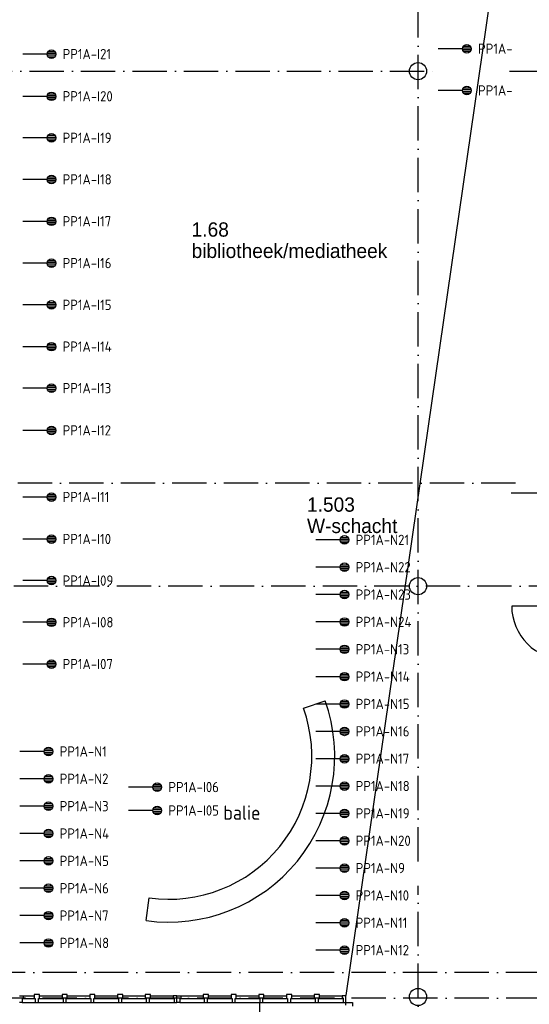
# Model space of a CAD drawing. Header units: millimetres. Extents: x -6587 to 112313, y 244 to 84344.
# Tile 11 of 42: x 17814 to 26720, y 41598 to 58805. Entities that reach past the tile are written whole.
import ezdxf
from ezdxf.enums import TextEntityAlignment as Align

# ---------------------------------------------------------------- set-up
doc = ezdxf.new("R2010")
doc.units = ezdxf.units.MM
doc.header["$LTSCALE"] = 100
doc.linetypes.add('DASHDOT', pattern=[9, 6, -1.5, 0, -1.5])
doc.layers.get('0').update_dxf_attribs({"linetype": 'CONTINUOUS'})
for name, color, linetype in [('AL$1----_ALGEMEEN', 7, 'CONTINUOUS'), ('AL$7----_STRAMIEN', 1, 'DASHDOT'), ('AL24----_TRAPPEN', 7, 'CONTINUOUS'), ('AL28----_KONSTRUKTIE', 3, 'CONTINUOUS'), ('AL32----_BINNENKOZ', 7, 'CONTINUOUS'), ('AL32----_DRAAIRICHTING', 1, 'CONTINUOUS'), ('BOUW', 8, 'CONTINUOUS'), ('EB6441--_ATTRIB', 2, 'CONTINUOUS'), ('EL6441--_DATACOM', 3, 'CONTINUOUS')]:
    doc.layers.add(name, color=color, linetype=linetype)
doc.styles.add('1_8', font='iso', dxfattribs={"width": 0.7, "height": 1.8})
doc.styles.add('BURO-025', font='BUROFONT.shx', dxfattribs={"height": 250})
doc.styles.add('NORATT', font='isocp.shx')
doc.styles.get("Standard").update_dxf_attribs({"font": 'iso.shx'})

# ---------------------------------------------------------------- blocks, each defined once
blk = doc.blocks.new('ES4X2')
for p, q in [((-0.45, 1.4), (-0.45, 2.6)), ((-0.15, 1.27), (-0.15, 2.73)), ((0.15, 1.27), (0.15, 2.73)), ((0.45, 1.4), (0.45, 2.6)), ((0, 1.25), (0, -3))]:
    blk.add_line(p, q)
blk.add_circle((0, 2), 0.75)
at = {"style": '1_8', "flags": 8}
for tag, p in [('NUMMER', (1.25, 3.5)), ('CODE', (-1.25, 3.5))]:
    blk.add_attdef(tag, text='', height=1.8, rotation=90, dxfattribs=at).set_placement(p, align=Align.MIDDLE_LEFT)
blk.add_attdef('M_CODE', text='', height=1.8, dxfattribs=at).set_placement((0, 0), align=Align.MIDDLE_CENTER)

msp = doc.modelspace()

# ---------------------------------------------------------------- linework, layer by layer
at = {"color": 8, "linetype": 'Continuous'}
for p, q in [((17809.8, 41744.5), (17876.8, 41744.5)), ((17876.8, 41697.5), (17859.8, 41697.5)), ((17859.8, 41697.5), (17859.8, 41630.5)), ((17876.8, 41744.5), (17876.8, 41697.5)), ((18158.8, 41769.5), (18068.8, 41769.5)), ((18068.8, 41769.5), (18068.8, 41697.5)), ((18068.8, 41697.5), (18085.8, 41697.5)), ((18085.8, 41697.5), (18085.8, 41630.5)), ((18141.8, 41630.5), (18141.8, 41697.5)), ((18141.8, 41697.5), (18158.8, 41697.5)), ((18158.8, 41697.5), (18158.8, 41769.5)), ((18643.8, 41769.5), (18553.8, 41769.5)), ((18553.8, 41769.5), (18553.8, 41697.5)), ((18553.8, 41697.5), (18570.8, 41697.5)), ((18570.8, 41697.5), (18570.8, 41630.5)), ((18626.8, 41630.5), (18626.8, 41697.5)), ((18626.8, 41697.5), (18643.8, 41697.5)), ((18643.8, 41697.5), (18643.8, 41769.5)), ((19128.8, 41769.5), (19038.8, 41769.5)), ((19038.8, 41769.5), (19038.8, 41697.5)), ((19038.8, 41697.5), (19055.8, 41697.5)), ((19055.8, 41697.5), (19055.8, 41630.5)), ((19111.8, 41630.5), (19111.8, 41697.5)), ((19111.8, 41697.5), (19128.8, 41697.5)), ((19128.8, 41697.5), (19128.8, 41769.5)), ((19613.8, 41769.5), (19523.8, 41769.5)), ((19523.8, 41769.5), (19523.8, 41697.5)), ((19523.8, 41697.5), (19540.8, 41697.5)), ((19540.8, 41697.5), (19540.8, 41630.5)), ((19596.8, 41630.5), (19596.8, 41697.5)), ((19596.8, 41697.5), (19613.8, 41697.5)), ((19613.8, 41697.5), (19613.8, 41769.5)), ((20098.8, 41769.5), (20008.8, 41769.5)), ((20008.8, 41769.5), (20008.8, 41697.5)), ((20008.8, 41697.5), (20025.8, 41697.5)), ((20025.8, 41697.5), (20025.8, 41630.5)), ((20081.8, 41630.5), (20081.8, 41697.5)), ((20081.8, 41697.5), (20098.8, 41697.5)), ((20098.8, 41697.5), (20098.8, 41769.5)), ((20560.8, 41744.5), (20493.8, 41744.5)), ((20493.8, 41744.5), (20493.8, 41697.5)), ((20493.8, 41697.5), (20510.8, 41697.5)), ((20510.8, 41697.5), (20510.8, 41630.5)), ((20560.8, 41630.5), (20560.8, 41744.5)), ((20560.8, 41744.5), (20627.8, 41744.5)), ((20560.8, 41630.5), (20560.8, 41744.5)), ((20627.8, 41697.5), (20610.8, 41697.5)), ((20610.8, 41697.5), (20610.8, 41630.5)), ((20627.8, 41744.5), (20627.8, 41697.5)), ((21112.8, 41769.5), (21022.8, 41769.5)), ((21022.8, 41769.5), (21022.8, 41697.5)), ((21022.8, 41697.5), (21039.8, 41697.5)), ((21039.8, 41697.5), (21039.8, 41630.5)), ((21095.8, 41630.5), (21095.8, 41697.5)), ((21095.8, 41697.5), (21112.8, 41697.5)), ((21112.8, 41697.5), (21112.8, 41769.5)), ((21597.8, 41769.5), (21507.8, 41769.5)), ((21507.8, 41769.5), (21507.8, 41697.5)), ((21507.8, 41697.5), (21524.8, 41697.5)), ((21524.8, 41697.5), (21524.8, 41630.5)), ((21580.8, 41630.5), (21580.8, 41697.5)), ((21580.8, 41697.5), (21597.8, 41697.5)), ((21597.8, 41697.5), (21597.8, 41769.5)), ((22082.8, 41769.5), (21992.8, 41769.5)), ((21992.8, 41769.5), (21992.8, 41697.5)), ((21992.8, 41697.5), (22009.8, 41697.5)), ((22009.8, 41697.5), (22009.8, 41630.5)), ((22065.8, 41630.5), (22065.8, 41697.5)), ((22065.8, 41697.5), (22082.8, 41697.5)), ((22082.8, 41697.5), (22082.8, 41769.5)), ((22567.8, 41769.5), (22477.8, 41769.5)), ((22477.8, 41769.5), (22477.8, 41697.5)), ((22477.8, 41697.5), (22494.8, 41697.5)), ((22494.8, 41697.5), (22494.8, 41630.5)), ((22550.8, 41630.5), (22550.8, 41697.5)), ((22550.8, 41697.5), (22567.8, 41697.5)), ((22567.8, 41697.5), (22567.8, 41769.5)), ((23052.8, 41769.5), (22962.8, 41769.5)), ((22962.8, 41769.5), (22962.8, 41697.5)), ((22962.8, 41697.5), (22979.8, 41697.5)), ((22979.8, 41697.5), (22979.8, 41630.5)), ((23035.8, 41630.5), (23035.8, 41697.5)), ((23035.8, 41697.5), (23052.8, 41697.5)), ((23052.8, 41697.5), (23052.8, 41769.5)), ((23514.8, 41744.5), (23447.8, 41744.5)), ((23447.8, 41744.5), (23447.8, 41697.5)), ((23447.8, 41697.5), (23464.8, 41697.5)), ((23464.8, 41697.5), (23464.8, 41630.5)), ((23514.8, 41630.5), (23514.8, 41744.5)), ((17859.8, 41630.5), (17809.8, 41630.5)), ((18085.8, 41630.5), (18141.8, 41630.5)), ((18570.8, 41630.5), (18626.8, 41630.5)), ((19055.8, 41630.5), (19111.8, 41630.5)), ((19540.8, 41630.5), (19596.8, 41630.5)), ((20025.8, 41630.5), (20081.8, 41630.5)), ((20510.8, 41630.5), (20560.8, 41630.5)), ((20610.8, 41630.5), (20560.8, 41630.5)), ((21039.8, 41630.5), (21095.8, 41630.5)), ((21524.8, 41630.5), (21580.8, 41630.5)), ((22009.8, 41630.5), (22065.8, 41630.5)), ((22494.8, 41630.5), (22550.8, 41630.5)), ((22979.8, 41630.5), (23035.8, 41630.5)), ((23464.8, 41630.5), (23514.8, 41630.5)), ((23514.8, 41580.5), (23514.8, 41630.5)), ((23514.8, 41630.5), (23628.8, 41630.5)), ((23628.8, 41630.5), (23628.8, 41563.5))]:
    msp.add_line(p, q, dxfattribs=at)
at = {"layer": 'AL$1----_ALGEMEEN', "color": 8}
msp.add_line((26575.9, 62930), (23511.7, 41748.8), dxfattribs=at)
at = {"layer": 'AL$7----_STRAMIEN', "color": 1}
for p, q in [((24774.8, 44091.5), (24774.8, 76709.6)), ((3582.8, 57905), (25063.4, 57905)), ((26373, 57905), (98018.3, 57905)), ((26480.1, 50705), (3582.8, 50705)), ((28210, 48905), (3582.8, 48905)), ((24774.8, 7509.2), (24774.8, 43669.6)), ((76417.2, 42155), (4672.8, 42155)), ((81821.1, 41705), (3582.8, 41705))]:
    msp.add_line(p, q, dxfattribs=at)
at = {"layer": 'AL24----_TRAPPEN', "color": 8}
msp.add_line((22004.8, 41635), (22004.8, 38175), dxfattribs=at)
at = {"layer": 'AL28----_KONSTRUKTIE', "color": 8}
for centre in [(24774.8, 57905), (24774.8, 48905), (24774.8, 41726)]:
    msp.add_circle(centre, 150, dxfattribs=at)
at = {"layer": 'AL32----_BINNENKOZ', "color": 8}
for p, q in [((22775.2, 46770.3), (23152.1, 46904.1)), ((20021.3, 43061.2), (20076.2, 43457.5)), ((17876.8, 41744.5), (18068.8, 41744.5)), ((17876.8, 41697.5), (18068.8, 41697.5)), ((18158.8, 41744.5), (18553.8, 41744.5)), ((18158.8, 41697.5), (18553.8, 41697.5)), ((18643.8, 41744.5), (19038.8, 41744.5)), ((18643.8, 41697.5), (19038.8, 41697.5)), ((19128.8, 41744.5), (19523.8, 41744.5)), ((19128.8, 41697.5), (19523.8, 41697.5)), ((19613.8, 41744.5), (20008.8, 41744.5)), ((19613.8, 41697.5), (20008.8, 41697.5)), ((20098.8, 41744.5), (20493.8, 41744.5)), ((20098.8, 41697.5), (20493.8, 41697.5)), ((20627.8, 41744.5), (21022.8, 41744.5)), ((20627.8, 41697.5), (21022.8, 41697.5)), ((21112.8, 41744.5), (21507.8, 41744.5)), ((21112.8, 41697.5), (21507.8, 41697.5)), ((21597.8, 41744.5), (21992.8, 41744.5)), ((21597.8, 41697.5), (21992.8, 41697.5)), ((22082.8, 41744.5), (22477.8, 41744.5)), ((22082.8, 41697.5), (22477.8, 41697.5)), ((22567.8, 41744.5), (22962.8, 41744.5)), ((22567.8, 41697.5), (22962.8, 41697.5)), ((23052.8, 41744.5), (23447.8, 41744.5)), ((23052.8, 41697.5), (23447.8, 41697.5)), ((17859.8, 41630.5), (18085.8, 41630.5)), ((18141.8, 41630.5), (18570.8, 41630.5)), ((18626.8, 41630.5), (19055.8, 41630.5)), ((19111.8, 41630.5), (19540.8, 41630.5)), ((19596.8, 41630.5), (20025.8, 41630.5)), ((20081.8, 41630.5), (20510.8, 41630.5)), ((20610.8, 41630.5), (21039.8, 41630.5)), ((21095.8, 41630.5), (21524.8, 41630.5)), ((21580.8, 41630.5), (22009.8, 41630.5)), ((22065.8, 41630.5), (22494.8, 41630.5)), ((22550.8, 41630.5), (22979.8, 41630.5)), ((23035.8, 41630.5), (23464.8, 41630.5))]:
    msp.add_line(p, q, dxfattribs=at)
msp.add_lwpolyline([(26403.5, 50535), (27333.5, 50535)], dxfattribs=at)
for radius in [2900, 2500]:
    msp.add_arc((20419.2, 45933.8), radius, 262.11373, 19.54648, dxfattribs=at)
at = {"layer": 'AL32----_DRAAIRICHTING', "color": 8}
msp.add_lwpolyline([(27346.8, 48557.7), (26412.8, 48557.7, 0.4142136), (27346.8, 47623.7, 0.4142136)], format="xyb", dxfattribs=at)

# ---------------------------------------------------------------- block references
at = {"layer": 'EL6441--_DATACOM'}
ref = msp.add_blockref('ES4X2', (25429, 58297.5), dxfattribs=dict(at, xscale=100, yscale=100, zscale=100, rotation=270))
ref.add_attrib('CODE', 'PP1A-', dxfattribs={"layer": 'EB6441--_ATTRIB', "color": 1, "height": 180, "style": 'NORATT', "flags": 8}).set_placement((25824, 58298.5), align=Align.MIDDLE_LEFT)
ref = msp.add_blockref('ES4X2', (18169, 58203.5), dxfattribs=dict(at, xscale=100, yscale=100, zscale=100, rotation=270))
ref.add_attrib('CODE', 'PP1A-I21', dxfattribs={"layer": 'EB6441--_ATTRIB', "color": 1, "height": 180, "style": '1_8', "flags": 8}).set_placement((18564, 58204.5), align=Align.MIDDLE_LEFT)
ref = msp.add_blockref('ES4X2', (25429, 57567.5), dxfattribs=dict(at, xscale=100, yscale=100, zscale=100, rotation=270))
ref.add_attrib('CODE', 'PP1A-', dxfattribs={"layer": 'EB6441--_ATTRIB', "color": 1, "height": 180, "style": 'NORATT', "flags": 8}).set_placement((25824, 57568.5), align=Align.MIDDLE_LEFT)
ref = msp.add_blockref('ES4X2', (18169, 57465.5), dxfattribs=dict(at, xscale=100, yscale=100, zscale=100, rotation=270))
ref.add_attrib('CODE', 'PP1A-I20', dxfattribs={"layer": 'EB6441--_ATTRIB', "color": 1, "height": 180, "style": '1_8', "flags": 8}).set_placement((18564, 57466.5), align=Align.MIDDLE_LEFT)
ref = msp.add_blockref('ES4X2', (18169, 56739.5), dxfattribs=dict(at, xscale=100, yscale=100, zscale=100, rotation=270))
ref.add_attrib('CODE', 'PP1A-I19', dxfattribs={"layer": 'EB6441--_ATTRIB', "color": 1, "height": 180, "style": '1_8', "flags": 8}).set_placement((18564, 56740.5), align=Align.MIDDLE_LEFT)
ref = msp.add_blockref('ES4X2', (18169, 56013.5), dxfattribs=dict(at, xscale=100, yscale=100, zscale=100, rotation=270))
ref.add_attrib('CODE', 'PP1A-I18', dxfattribs={"layer": 'EB6441--_ATTRIB', "color": 1, "height": 180, "style": '1_8', "flags": 8}).set_placement((18564, 56014.5), align=Align.MIDDLE_LEFT)
ref = msp.add_blockref('ES4X2', (18169, 55280.5), dxfattribs=dict(at, xscale=100, yscale=100, zscale=100, rotation=270))
ref.add_attrib('CODE', 'PP1A-I17', dxfattribs={"layer": 'EB6441--_ATTRIB', "color": 1, "height": 180, "style": '1_8', "flags": 8}).set_placement((18564, 55281.5), align=Align.MIDDLE_LEFT)
ref = msp.add_blockref('ES4X2', (18169, 54550.5), dxfattribs=dict(at, xscale=100, yscale=100, zscale=100, rotation=270))
ref.add_attrib('CODE', 'PP1A-I16', dxfattribs={"layer": 'EB6441--_ATTRIB', "color": 1, "height": 180, "style": '1_8', "flags": 8}).set_placement((18564, 54551.5), align=Align.MIDDLE_LEFT)
ref = msp.add_blockref('ES4X2', (18169, 53820.5), dxfattribs=dict(at, xscale=100, yscale=100, zscale=100, rotation=270))
ref.add_attrib('CODE', 'PP1A-I15', dxfattribs={"layer": 'EB6441--_ATTRIB', "color": 1, "height": 180, "style": '1_8', "flags": 8}).set_placement((18564, 53821.5), align=Align.MIDDLE_LEFT)
ref = msp.add_blockref('ES4X2', (18169, 53090.5), dxfattribs=dict(at, xscale=100, yscale=100, zscale=100, rotation=270))
ref.add_attrib('CODE', 'PP1A-I14', dxfattribs={"layer": 'EB6441--_ATTRIB', "color": 1, "height": 180, "style": '1_8', "flags": 8}).set_placement((18564, 53091.5), align=Align.MIDDLE_LEFT)
ref = msp.add_blockref('ES4X2', (18169, 52365.5), dxfattribs=dict(at, xscale=100, yscale=100, zscale=100, rotation=270))
ref.add_attrib('CODE', 'PP1A-I13', dxfattribs={"layer": 'EB6441--_ATTRIB', "color": 1, "height": 180, "style": '1_8', "flags": 8}).set_placement((18564, 52366.5), align=Align.MIDDLE_LEFT)
ref = msp.add_blockref('ES4X2', (18169, 51627.5), dxfattribs=dict(at, xscale=100, yscale=100, zscale=100, rotation=270))
ref.add_attrib('CODE', 'PP1A-I12', dxfattribs={"layer": 'EB6441--_ATTRIB', "color": 1, "height": 180, "style": '1_8', "flags": 8}).set_placement((18564, 51628.5), align=Align.MIDDLE_LEFT)
ref = msp.add_blockref('ES4X2', (18169, 50462.5), dxfattribs=dict(at, xscale=100, yscale=100, zscale=100, rotation=270))
ref.add_attrib('CODE', 'PP1A-I11', dxfattribs={"layer": 'EB6441--_ATTRIB', "color": 1, "height": 180, "style": '1_8', "flags": 8}).set_placement((18564, 50463.5), align=Align.MIDDLE_LEFT)
ref = msp.add_blockref('ES4X2', (18169, 49728.5), dxfattribs=dict(at, xscale=100, yscale=100, zscale=100, rotation=270))
ref.add_attrib('CODE', 'PP1A-I10', dxfattribs={"layer": 'EB6441--_ATTRIB', "color": 1, "height": 180, "style": '1_8', "flags": 8}).set_placement((18564, 49729.5), align=Align.MIDDLE_LEFT)
ref = msp.add_blockref('ES4X2', (23290, 49713.5), dxfattribs=dict(at, xscale=100, yscale=100, zscale=100, rotation=270))
ref.add_attrib('CODE', 'PP1A-N21', dxfattribs={"layer": 'EB6441--_ATTRIB', "color": 1, "height": 180, "style": '1_8', "flags": 8}).set_placement((23685, 49714.5), align=Align.MIDDLE_LEFT)
ref = msp.add_blockref('ES4X2', (23290, 49235.5), dxfattribs=dict(at, xscale=100, yscale=100, zscale=100, rotation=270))
ref.add_attrib('CODE', 'PP1A-N22', dxfattribs={"layer": 'EB6441--_ATTRIB', "color": 1, "height": 180, "style": 'NORATT', "flags": 8}).set_placement((23685, 49236.5), align=Align.MIDDLE_LEFT)
ref = msp.add_blockref('ES4X2', (18169, 49002.5), dxfattribs=dict(at, xscale=100, yscale=100, zscale=100, rotation=270))
ref.add_attrib('CODE', 'PP1A-I09', dxfattribs={"layer": 'EB6441--_ATTRIB', "color": 1, "height": 180, "style": '1_8', "flags": 8}).set_placement((18564, 49003.5), align=Align.MIDDLE_LEFT)
ref = msp.add_blockref('ES4X2', (23290, 48757.5), dxfattribs=dict(at, xscale=100, yscale=100, zscale=100, rotation=270))
ref.add_attrib('CODE', 'PP1A-N23', dxfattribs={"layer": 'EB6441--_ATTRIB', "color": 1, "height": 180, "style": 'NORATT', "flags": 8}).set_placement((23685, 48758.5), align=Align.MIDDLE_LEFT)
ref = msp.add_blockref('ES4X2', (18169, 48273.5), dxfattribs=dict(at, xscale=100, yscale=100, zscale=100, rotation=270))
ref.add_attrib('CODE', 'PP1A-I08', dxfattribs={"layer": 'EB6441--_ATTRIB', "color": 1, "height": 180, "style": '1_8', "flags": 8}).set_placement((18564, 48274.5), align=Align.MIDDLE_LEFT)
ref = msp.add_blockref('ES4X2', (23290, 48279.5), dxfattribs=dict(at, xscale=100, yscale=100, zscale=100, rotation=270))
ref.add_attrib('CODE', 'PP1A-N24', dxfattribs={"layer": 'EB6441--_ATTRIB', "color": 1, "height": 180, "style": 'NORATT', "flags": 8}).set_placement((23685, 48280.5), align=Align.MIDDLE_LEFT)
ref = msp.add_blockref('ES4X2', (23290, 47801.5), dxfattribs=dict(at, xscale=100, yscale=100, zscale=100, rotation=270))
ref.add_attrib('CODE', 'PP1A-N13', dxfattribs={"layer": 'EB6441--_ATTRIB', "color": 1, "height": 180, "style": '1_8', "flags": 8}).set_placement((23685, 47802.5), align=Align.MIDDLE_LEFT)
ref = msp.add_blockref('ES4X2', (18169, 47543.5), dxfattribs=dict(at, xscale=100, yscale=100, zscale=100, rotation=270))
ref.add_attrib('CODE', 'PP1A-I07', dxfattribs={"layer": 'EB6441--_ATTRIB', "color": 1, "height": 180, "style": '1_8', "flags": 8}).set_placement((18564, 47544.5), align=Align.MIDDLE_LEFT)
ref = msp.add_blockref('ES4X2', (23290, 47323.5), dxfattribs=dict(at, xscale=100, yscale=100, zscale=100, rotation=270))
ref.add_attrib('CODE', 'PP1A-N14', dxfattribs={"layer": 'EB6441--_ATTRIB', "color": 1, "height": 180, "style": '1_8', "flags": 8}).set_placement((23685, 47324.5), align=Align.MIDDLE_LEFT)
ref = msp.add_blockref('ES4X2', (23290, 46845.5), dxfattribs=dict(at, xscale=100, yscale=100, zscale=100, rotation=270))
ref.add_attrib('CODE', 'PP1A-N15', dxfattribs={"layer": 'EB6441--_ATTRIB', "color": 1, "height": 180, "style": '1_8', "flags": 8}).set_placement((23685, 46846.5), align=Align.MIDDLE_LEFT)
ref = msp.add_blockref('ES4X2', (23290, 46367.5), dxfattribs=dict(at, xscale=100, yscale=100, zscale=100, rotation=270))
ref.add_attrib('CODE', 'PP1A-N16', dxfattribs={"layer": 'EB6441--_ATTRIB', "color": 1, "height": 180, "style": '1_8', "flags": 8}).set_placement((23685, 46368.5), align=Align.MIDDLE_LEFT)
ref = msp.add_blockref('ES4X2', (18118, 46015.5), dxfattribs=dict(at, xscale=100, yscale=100, zscale=100, rotation=270))
ref.add_attrib('CODE', 'PP1A-N1', dxfattribs={"layer": 'EB6441--_ATTRIB', "color": 1, "height": 180, "style": '1_8', "flags": 8}).set_placement((18513, 46016.5), align=Align.MIDDLE_LEFT)
ref = msp.add_blockref('ES4X2', (23290, 45889.5), dxfattribs=dict(at, xscale=100, yscale=100, zscale=100, rotation=270))
ref.add_attrib('CODE', 'PP1A-N17', dxfattribs={"layer": 'EB6441--_ATTRIB', "color": 1, "height": 180, "style": '1_8', "flags": 8}).set_placement((23685, 45890.5), align=Align.MIDDLE_LEFT)
ref = msp.add_blockref('ES4X2', (18118, 45537.5), dxfattribs=dict(at, xscale=100, yscale=100, zscale=100, rotation=270))
ref.add_attrib('CODE', 'PP1A-N2', dxfattribs={"layer": 'EB6441--_ATTRIB', "color": 1, "height": 180, "style": '1_8', "flags": 8}).set_placement((18513, 45538.5), align=Align.MIDDLE_LEFT)
ref = msp.add_blockref('ES4X2', (20017, 45393.5), dxfattribs=dict(at, xscale=100, yscale=100, zscale=100, rotation=270))
ref.add_attrib('CODE', 'PP1A-I06', dxfattribs={"layer": 'EB6441--_ATTRIB', "color": 1, "height": 180, "style": '1_8', "flags": 8}).set_placement((20412, 45394.5), align=Align.MIDDLE_LEFT)
ref = msp.add_blockref('ES4X2', (23290, 45411.5), dxfattribs=dict(at, xscale=100, yscale=100, zscale=100, rotation=270))
ref.add_attrib('CODE', 'PP1A-N18', dxfattribs={"layer": 'EB6441--_ATTRIB', "color": 1, "height": 180, "style": '1_8', "flags": 8}).set_placement((23685, 45412.5), align=Align.MIDDLE_LEFT)
ref = msp.add_blockref('ES4X2', (18118, 45059.5), dxfattribs=dict(at, xscale=100, yscale=100, zscale=100, rotation=270))
ref.add_attrib('CODE', 'PP1A-N3', dxfattribs={"layer": 'EB6441--_ATTRIB', "color": 1, "height": 180, "style": '1_8', "flags": 8}).set_placement((18513, 45060.5), align=Align.MIDDLE_LEFT)
ref = msp.add_blockref('ES4X2', (20017, 44984.5), dxfattribs=dict(at, xscale=100, yscale=100, zscale=100, rotation=270))
ref.add_attrib('CODE', 'PP1A-I05', dxfattribs={"layer": 'EB6441--_ATTRIB', "color": 1, "height": 180, "style": '1_8', "flags": 8}).set_placement((20412, 44985.5), align=Align.MIDDLE_LEFT)
ref = msp.add_blockref('ES4X2', (23290, 44933.5), dxfattribs=dict(at, xscale=100, yscale=100, zscale=100, rotation=270))
ref.add_attrib('CODE', 'PP1A-N19', dxfattribs={"layer": 'EB6441--_ATTRIB', "color": 1, "height": 180, "style": '1_8', "flags": 8}).set_placement((23685, 44934.5), align=Align.MIDDLE_LEFT)
ref = msp.add_blockref('ES4X2', (18118, 44581.5), dxfattribs=dict(at, xscale=100, yscale=100, zscale=100, rotation=270))
ref.add_attrib('CODE', 'PP1A-N4', dxfattribs={"layer": 'EB6441--_ATTRIB', "color": 1, "height": 180, "style": '1_8', "flags": 8}).set_placement((18513, 44582.5), align=Align.MIDDLE_LEFT)
ref = msp.add_blockref('ES4X2', (23290, 44455.5), dxfattribs=dict(at, xscale=100, yscale=100, zscale=100, rotation=270))
ref.add_attrib('CODE', 'PP1A-N20', dxfattribs={"layer": 'EB6441--_ATTRIB', "color": 1, "height": 180, "style": '1_8', "flags": 8}).set_placement((23685, 44456.5), align=Align.MIDDLE_LEFT)
ref = msp.add_blockref('ES4X2', (18118, 44103.5), dxfattribs=dict(at, xscale=100, yscale=100, zscale=100, rotation=270))
ref.add_attrib('CODE', 'PP1A-N5', dxfattribs={"layer": 'EB6441--_ATTRIB', "color": 1, "height": 180, "style": '1_8', "flags": 8}).set_placement((18513, 44104.5), align=Align.MIDDLE_LEFT)
ref = msp.add_blockref('ES4X2', (23290, 43977.5), dxfattribs=dict(at, xscale=100, yscale=100, zscale=100, rotation=270))
ref.add_attrib('CODE', 'PP1A-N9', dxfattribs={"layer": 'EB6441--_ATTRIB', "color": 1, "height": 180, "style": '1_8', "flags": 8}).set_placement((23685, 43978.5), align=Align.MIDDLE_LEFT)
ref = msp.add_blockref('ES4X2', (18118, 43625.5), dxfattribs=dict(at, xscale=100, yscale=100, zscale=100, rotation=270))
ref.add_attrib('CODE', 'PP1A-N6', dxfattribs={"layer": 'EB6441--_ATTRIB', "color": 1, "height": 180, "style": '1_8', "flags": 8}).set_placement((18513, 43626.5), align=Align.MIDDLE_LEFT)
ref = msp.add_blockref('ES4X2', (23290, 43499.5), dxfattribs=dict(at, xscale=100, yscale=100, zscale=100, rotation=270))
ref.add_attrib('CODE', 'PP1A-N10', dxfattribs={"layer": 'EB6441--_ATTRIB', "color": 1, "height": 180, "style": '1_8', "flags": 8}).set_placement((23685, 43500.5), align=Align.MIDDLE_LEFT)
ref = msp.add_blockref('ES4X2', (18118, 43147.5), dxfattribs=dict(at, xscale=100, yscale=100, zscale=100, rotation=270))
ref.add_attrib('CODE', 'PP1A-N7', dxfattribs={"layer": 'EB6441--_ATTRIB', "color": 1, "height": 180, "style": '1_8', "flags": 8}).set_placement((18513, 43148.5), align=Align.MIDDLE_LEFT)
ref = msp.add_blockref('ES4X2', (23290, 43021.5), dxfattribs=dict(at, xscale=100, yscale=100, zscale=100, rotation=270))
ref.add_attrib('CODE', 'PP1A-N11', dxfattribs={"layer": 'EB6441--_ATTRIB', "color": 1, "height": 180, "style": '1_8', "flags": 8}).set_placement((23685, 43022.5), align=Align.MIDDLE_LEFT)
ref = msp.add_blockref('ES4X2', (18118, 42669.5), dxfattribs=dict(at, xscale=100, yscale=100, zscale=100, rotation=270))
ref.add_attrib('CODE', 'PP1A-N8', dxfattribs={"layer": 'EB6441--_ATTRIB', "color": 1, "height": 180, "style": '1_8', "flags": 8}).set_placement((18513, 42670.5), align=Align.MIDDLE_LEFT)
ref = msp.add_blockref('ES4X2', (23290, 42543.5), dxfattribs=dict(at, xscale=100, yscale=100, zscale=100, rotation=270))
ref.add_attrib('CODE', 'PP1A-N12', dxfattribs={"layer": 'EB6441--_ATTRIB', "color": 1, "height": 180, "style": '1_8', "flags": 8}).set_placement((23685, 42544.5), align=Align.MIDDLE_LEFT)

# ---------------------------------------------------------------- texts
at = {"layer": 'BOUW', "style": 'BURO-025'}
for s, p in [('1.68', (20818.5, 55013.2)), ('bibliotheek/mediatheek', (20818.5, 54640.1)), ('1.503', (22835.1, 50206.2)), ('W-schacht', (22835.1, 49833.1))]:
    msp.add_text(s, height=250, dxfattribs=at).set_placement(p)
at = {"layer": 'BOUW', "color": 8}
msp.add_text('balie', height=250, dxfattribs=at).set_placement((21374, 44822.8))

doc.saveas('drawing.dxf')
